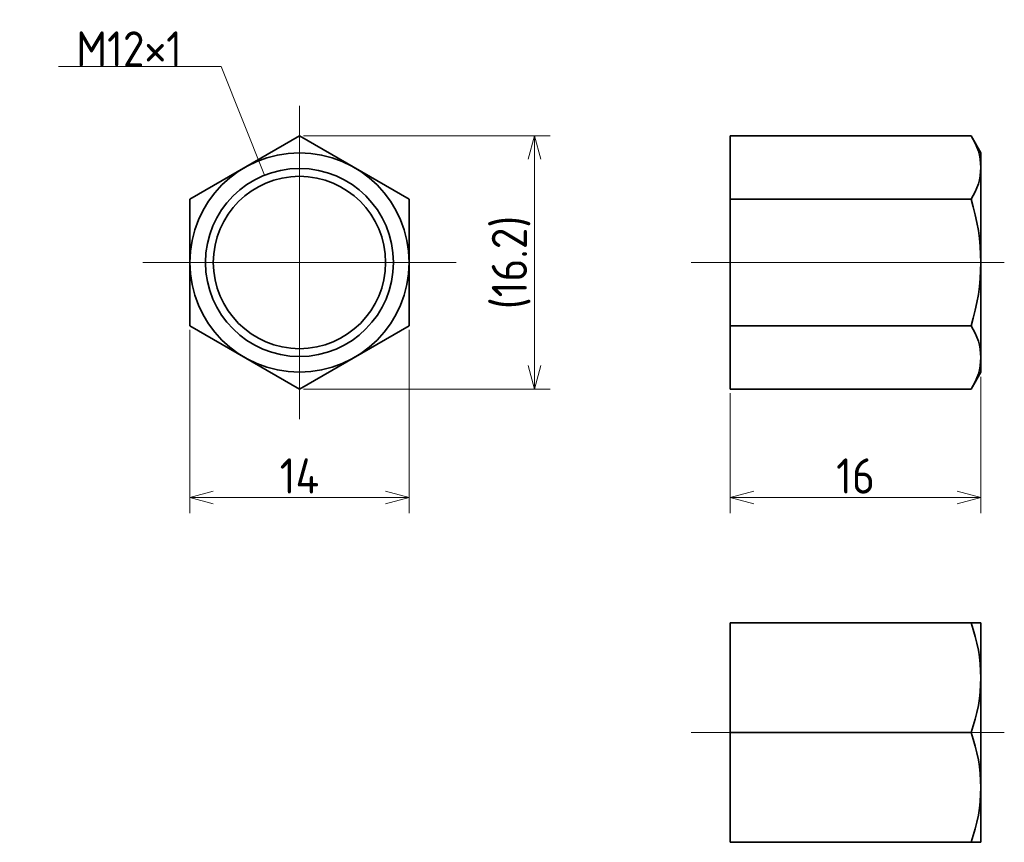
# Model space of a CAD drawing. Header units: millimetres. Extents: x 172.1 to 235, y 133 to 185.5.
import ezdxf

# ---------------------------------------------------------------- set-up
doc = ezdxf.new("R2010")
doc.units = ezdxf.units.MM
doc.header["$MEASUREMENT"] = 0
doc.linetypes.add('CENTER', pattern=[50.8, 31.75, -6.35, 6.35, -6.35])
doc.layers.get('0').update_dxf_attribs({"plot": 0})
doc.layers.add('図形', color=7, linetype='Continuous', lineweight=35)
doc.layers.add('寸法・文字', color=3, linetype='Continuous', lineweight=18)
doc.layers.get('0').off()
doc.styles.add('Dimension', font='isocp.shx', dxfattribs={"bigfont": 'bigfont.shx'})
doc.dimstyles.new('DXF用', dxfattribs={"dimscale": 0, "dimtxt": 4.5, "dimasz": 3, "dimexe": 2, "dimexo": 0.5, "dimgap": 0.5, "dimtad": 1, "dimdec": 3, "dimdsep": 46, "dimtxsty": 'Dimension', "dimblk": 'OPEN30', "dimcen": 2.5, "dimclrd": 3, "dimclre": 3, "dimclrt": 3, "dimazin": 2, "dimtfac": 1, "dimtdec": 3, "dimtmove": 0, "dimatfit": 3, "dimldrblk": 'OPEN30', "dimfxl": 1, "dimlwd": 18, "dimlwe": 18, "dimarcsym": 0})

# ---------------------------------------------------------------- blocks, each defined once
blk = doc.blocks.new('_Open30')
at = {"color": 0, "linetype": 'ByBlock', "lineweight": -2}
for p, q in [((-1, 0.268), (0, 0)), ((0, 0), (-1, -0.268)), ((0, 0), (-1, 0))]:
    blk.add_line(p, q, dxfattribs=at)
blk = doc.blocks.new('*D1')
at = {"layer": 'Defpoints', "color": 0}
for p in [(183, 165.959), (197, 165.959), (197, 155)]:
    blk.add_point(p, dxfattribs=at)
at = {"layer": '寸法・文字', "color": 3, "lineweight": 18}
for p, q in [((183, 165.709), (183, 154)), ((197, 165.709), (197, 154)), ((184.5, 155), (195.5, 155))]:
    blk.add_line(p, q, dxfattribs=at)
at = {"layer": '寸法・文字', "color": 3, "lineweight": 18, "xscale": 1.5, "yscale": 1.5, "zscale": 1.5, "rotation": 180}
blk.add_blockref('_Open30', (183, 155), dxfattribs=at)
at = {"layer": '寸法・文字', "color": 3, "lineweight": 18, "xscale": 1.5, "yscale": 1.5, "zscale": 1.5}
blk.add_blockref('_Open30', (197, 155), dxfattribs=at)
at = {"layer": '寸法・文字', "color": 3, "insert": (190, 156.375), "char_height": 2.25, "attachment_point": 5, "style": 'Dimension'}
blk.add_mtext('14', dxfattribs=at)
blk = doc.blocks.new('*D2')
at = {"layer": 'Defpoints', "color": 0}
for p in [(190, 178.083), (190, 161.917), (205, 161.917)]:
    blk.add_point(p, dxfattribs=at)
at = {"layer": '寸法・文字', "color": 3, "lineweight": 18}
for p, q in [((190.25, 178.083), (206, 178.083)), ((205, 176.583), (205, 163.417)), ((190.25, 161.917), (206, 161.917))]:
    blk.add_line(p, q, dxfattribs=at)
at = {"layer": '寸法・文字', "color": 3, "lineweight": 18, "xscale": 1.5, "yscale": 1.5, "zscale": 1.5}
for p, rotation in [((205, 178.083), 90), ((205, 161.917), 270)]:
    blk.add_blockref('_Open30', p, dxfattribs=dict(at, rotation=rotation))
at = {"layer": '寸法・文字', "color": 3, "insert": (203.512, 170), "char_height": 2.25, "attachment_point": 5, "rotation": 90, "style": 'Dimension'}
blk.add_mtext('(16.2)', dxfattribs=at)
blk = doc.blocks.new('*D3')
at = {"layer": 'Defpoints', "color": 0}
for p in [(233.5, 162.962), (217.5, 161.917), (217.5, 155)]:
    blk.add_point(p, dxfattribs=at)
at = {"layer": '寸法・文字', "color": 3, "lineweight": 18}
for p, q in [((233.5, 162.712), (233.5, 154)), ((217.5, 161.667), (217.5, 154)), ((232, 155), (219, 155))]:
    blk.add_line(p, q, dxfattribs=at)
at = {"layer": '寸法・文字', "color": 3, "lineweight": 18, "xscale": 1.5, "yscale": 1.5, "zscale": 1.5, "rotation": 180}
blk.add_blockref('_Open30', (217.5, 155), dxfattribs=at)
at = {"layer": '寸法・文字', "color": 3, "lineweight": 18, "xscale": 1.5, "yscale": 1.5, "zscale": 1.5}
blk.add_blockref('_Open30', (233.5, 155), dxfattribs=at)
at = {"layer": '寸法・文字', "color": 3, "insert": (225.5, 156.375), "char_height": 2.25, "attachment_point": 5, "style": 'Dimension'}
blk.add_mtext('16', dxfattribs=at)

msp = doc.modelspace()

# ---------------------------------------------------------------- linework, layer by layer
at = {"layer": '図形', "color": 3, "linetype": 'CENTER', "lineweight": 18}
for p, q in [((190, 180), (190, 160)), ((180, 170), (200, 170)), ((235, 170), (215, 170)), ((235, 140), (215, 140))]:
    msp.add_line(p, q, dxfattribs=at)
at = {"layer": '図形'}
for p, q in [((190, 178.0829), (183, 174.0415)), ((197, 174.0415), (190, 178.0829)), ((217.5, 161.9171), (217.5, 178.0829)), ((232.8748, 178.0829), (217.5, 178.0829)), ((233.5, 177), (232.8748, 178.0829)), ((233.5, 163), (233.5, 177)), ((183, 174.0415), (183, 165.9585)), ((197, 165.9585), (197, 174.0415)), ((232.8748, 174.0415), (217.5, 174.0415)), ((183, 165.9585), (190, 161.9171)), ((190, 161.9171), (197, 165.9585)), ((232.8748, 165.9585), (217.5, 165.9585)), ((233.5, 163), (232.8748, 161.9171)), ((232.8748, 161.9171), (217.5, 161.9171)), ((233.5, 147), (217.5, 147)), ((217.5, 147), (217.5, 133)), ((233.5, 147), (233.5, 133)), ((232.8748, 140), (217.5, 140)), ((233.5, 133), (217.5, 133))]:
    msp.add_line(p, q, dxfattribs=at)
for radius in [7, 5.5]:
    msp.add_circle((190, 170), radius, dxfattribs=at)
at = {"layer": '図形', "color": 3}
msp.add_circle((190, 170), 6, dxfattribs=at)
at = {"layer": '図形'}
for centre, radius, start, end in [((229.9218, 176.0622), 3.5782, 325.615752, 34.384249), ((220.1252, 170), 13.3748, 342.412046, 17.587954), ((229.9218, 163.9378), 3.5782, 325.615751, 34.384248), ((223.3908, 143.5), 10.1092, 339.743842, 20.256158), ((223.3908, 136.5), 10.1092, 339.743842, 20.256158)]:
    msp.add_arc(centre, radius, start, end, dxfattribs=at)

# ---------------------------------------------------------------- texts
at = {"layer": '寸法・文字', "color": 3, "insert": (182.5, 182.5), "char_height": 2.25, "attachment_point": 9, "style": 'Dimension'}
msp.add_mtext('M12×1', dxfattribs=at)

# ---------------------------------------------------------------- dimensions: what is measured, and where the dimension line sits
at = {"layer": '寸法・文字'}
dim = msp.add_linear_dim(base=(205, 161.9171), p1=(190, 178.0829), p2=(190, 161.9171), angle=90, text='(<>)', dimstyle='DXF用', override={"dimscale": 0.5, "dimdec": 1}, dxfattribs=at)
dim.commit()
dim.dimension.update_dxf_attribs({"geometry": '*D2', "text_midpoint": (205, 170), "dimtype": 160})
dim = msp.add_linear_dim(base=(197, 155), p1=(183, 165.9585), p2=(197, 165.9585), dimstyle='DXF用', override={"dimscale": 0.5}, dxfattribs=at)
dim.commit()
dim.dimension.update_dxf_attribs({"geometry": '*D1', "text_midpoint": (190, 155), "dimtype": 160})
dim = msp.add_linear_dim(base=(217.5, 155), p1=(233.5, 162.9619), p2=(217.5, 161.9171), angle=180, dimstyle='DXF用', override={"dimscale": 0.5}, dxfattribs=at)
dim.commit()
dim.dimension.update_dxf_attribs({"geometry": '*D3', "text_midpoint": (225.5, 155), "dimtype": 160})

# ---------------------------------------------------------------- leaders
at = {"layer": '寸法・文字', "annotation_type": 0, "has_hookline": 1, "hookline_direction": 1, "text_width": 7.875}
msp.add_leader([(187.7717, 175.5709), (185, 182.5), (182.5, 182.5)], dimstyle='DXF用', override={"dimscale": 0.5, "dimgap": 0}, dxfattribs=at)

doc.saveas('drawing.dxf')
